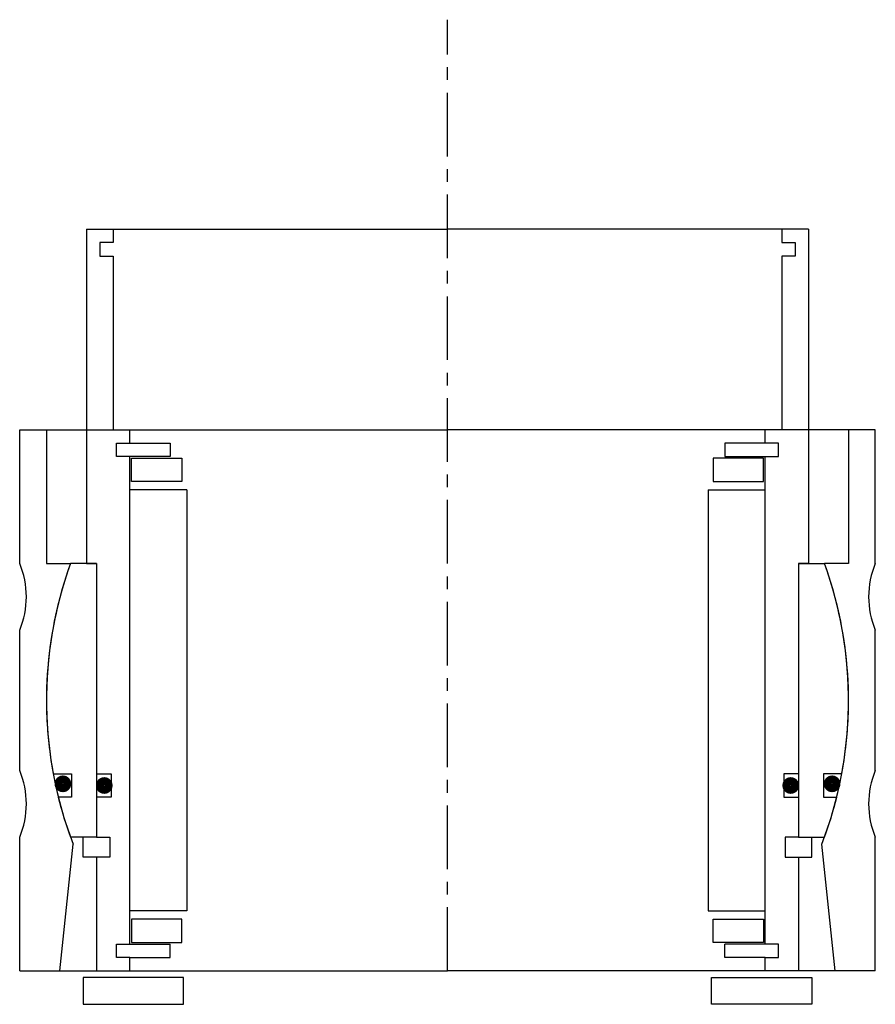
# Model space of a CAD drawing. Header units: millimetres. Extents: x -64 to 64, y -5 to 142.
import ezdxf

# ---------------------------------------------------------------- set-up
doc = ezdxf.new("R2010")
doc.units = ezdxf.units.MM
doc.header["$LTSCALE"] = 0.3
doc.header["$MEASUREMENT"] = 0
doc.linetypes.add('CENTER', pattern=[50.8, 31.75, -6.35, 6.35, -6.35])
doc.layers.get('0').update_dxf_attribs({"linetype": 'CONTINUOUS'})
doc.layers.add('Center', color=1, linetype='CENTER')

# ---------------------------------------------------------------- blocks, each defined once
blk = doc.blocks.new('innerhouse-4S078')
for p, q in [((-54, 70.5), (-54, 20.5)), ((-54, 70.5), (-50, 70.5)), ((-50, 70.5), (0, 70.5)), ((-50, 70.5), (-50, 68.5)), ((50, 70.5), (0, 70.5)), ((54, 70.5), (50, 70.5)), ((50, 70.5), (50, 68.5)), ((54, 70.5), (54, 20.5)), ((-50, 68.5), (-52, 68.5)), ((-52, 68.5), (-52, 66.5)), ((50, 68.5), (52, 68.5)), ((52, 68.5), (52, 66.5)), ((-52, 66.5), (-50, 66.5)), ((-50, 66.5), (-50, 40.5)), ((50, 66.5), (50, 40.5)), ((52, 66.5), (50, 66.5)), ((-50, 40.5), (-47.5, 40.5)), ((-47.5, 38.5), (-47.5, 40.5)), ((47.5, 38.5), (47.5, 40.5)), ((50, 40.5), (47.5, 40.5)), ((-49.5, 36.5), (-49.5, 38.5)), ((-49.5, 38.5), (-47.5, 38.5)), ((-47.5, 38.5), (-41.5, 38.5)), ((-41.5, 38.5), (-41.5, 36.5)), ((47.5, 38.5), (41.5, 38.5)), ((41.5, 38.5), (41.5, 36.5)), ((49.5, 38.5), (47.5, 38.5)), ((49.5, 36.5), (49.5, 38.5)), ((-41.5, 36.5), (-49.5, 36.5)), ((-47.5, -36.5), (-47.5, 36.5)), ((-47.25, 36.25), (-39.75, 36.25)), ((-47.25, 32.75), (-47.25, 36.25)), ((-39.75, 36.25), (-39.75, 32.75)), ((47.25, 36.25), (39.75, 36.25)), ((39.75, 36.25), (39.75, 32.75)), ((41.5, 36.5), (49.5, 36.5)), ((47.25, 32.75), (47.25, 36.25)), ((47.5, -36.5), (47.5, 36.5)), ((-39.75, 32.75), (-47.25, 32.75)), ((39.75, 32.75), (47.25, 32.75)), ((-39, 31.5), (-47.5, 31.5)), ((-39, 31.5), (-39, -31.5)), ((39, 31.5), (39, -31.5)), ((39, 31.5), (47.5, 31.5)), ((-52.5, 20.5), (-56.39, 20.5)), ((-54, 20.5), (-52.5, 20.5)), ((-52.5, 20.5), (-52.5, -11)), ((-52.5, 20.5), (-52.5, -20.5)), ((52.5, 20.5), (52.5, -20.5)), ((52.5, 20.5), (52.5, -11)), ((52.5, 20.5), (56.39, 20.5)), ((54, 20.5), (52.5, 20.5)), ((-58.98, -11), (-56.25, -11)), ((-56.25, -11), (-56.25, -14.5)), ((-52.5, -11), (-50.3, -11)), ((-50.3, -11), (-50.3, -14.5)), ((52.5, -11), (50.3, -11)), ((50.3, -11), (50.3, -14.5)), ((58.98, -11), (56.25, -11)), ((56.25, -11), (56.25, -14.5)), ((-56.25, -14.5), (-58.22, -14.5)), ((-52.5, -14.5), (-52.5, -20.5)), ((-50.3, -14.5), (-52.5, -14.5)), ((50.3, -14.5), (52.5, -14.5)), ((52.5, -14.5), (52.5, -20.5)), ((56.25, -14.5), (58.22, -14.5)), ((-52.5, -20.5), (-56.39, -20.5)), ((-54.5, -23.5), (-54.5, -20.5)), ((-52.5, -20.5), (-50.5, -20.5)), ((-50.5, -20.5), (-50.5, -23.5)), ((52.5, -20.5), (50.5, -20.5)), ((50.5, -20.5), (50.5, -23.5)), ((52.5, -20.5), (56.39, -20.5)), ((54.5, -23.5), (54.5, -20.5)), ((-52.5, -23.5), (-54.5, -23.5)), ((-52.5, -23.5), (-52.5, -40.5)), ((-50.5, -23.5), (-52.5, -23.5)), ((50.5, -23.5), (52.5, -23.5)), ((52.5, -23.5), (52.5, -40.5)), ((52.5, -23.5), (54.5, -23.5)), ((-39, -31.5), (-47.5, -31.5)), ((39, -31.5), (47.5, -31.5)), ((-39.75, -32.75), (-47.25, -32.75)), ((-47.25, -32.75), (-47.25, -36.25)), ((-39.75, -36.25), (-39.75, -32.75)), ((39.75, -32.75), (47.25, -32.75)), ((39.75, -36.25), (39.75, -32.75)), ((47.25, -32.75), (47.25, -36.25)), ((-49.5, -36.5), (-41.5, -36.5)), ((-49.5, -38.5), (-49.5, -36.5)), ((-47.25, -36.25), (-39.75, -36.25)), ((-41.5, -38.5), (-41.5, -36.5)), ((47.25, -36.25), (39.75, -36.25)), ((49.5, -36.5), (41.5, -36.5)), ((41.5, -38.5), (41.5, -36.5)), ((49.5, -38.5), (49.5, -36.5)), ((-47.5, -38.5), (-49.5, -38.5)), ((-47.5, -40.5), (-47.5, -38.5)), ((-47.5, -38.5), (-41.5, -38.5)), ((47.5, -38.5), (41.5, -38.5)), ((47.5, -40.5), (47.5, -38.5)), ((47.5, -38.5), (49.5, -38.5)), ((-52.5, -40.5), (-47.5, -40.5)), ((-47.5, -40.5), (0, -40.5)), ((47.5, -40.5), (0, -40.5)), ((52.5, -40.5), (47.5, -40.5)), ((-39.5, -41.5), (-54.5, -41.5)), ((-54.5, -41.5), (-54.5, -45.5)), ((-39.5, -45.5), (-39.5, -41.5)), ((39.5, -41.5), (54.5, -41.5)), ((39.5, -45.5), (39.5, -41.5)), ((54.5, -41.5), (54.5, -45.5)), ((-54.5, -45.5), (-39.5, -45.5)), ((54.5, -45.5), (39.5, -45.5))]:
    blk.add_line(p, q)
at = {"const_width": 1.2}
for points in [[(-56.89, -12.5, -1), (-58.19, -12.5, -1)], [(-50.7, -12.75, -1), (-52, -12.75, -1)], [(50.7, -12.75, 1), (52, -12.75, 1)], [(56.89, -12.5, 1), (58.19, -12.5, 1)]]:
    blk.add_lwpolyline(points, format="xyb", close=True, dxfattribs=at)
for start, end in [(160.0216, 190.564), (349.436, 19.9784), (193.9849, 199.9784), (340.0216, 346.0151)]:
    blk.add_arc((0, 0), 60, start, end)
at = {"layer": 'Center'}
blk.add_line((0, -40.5), (0, 101.87), dxfattribs=at)
blk = doc.blocks.new('house4S070')
for p, q in [((-64, 20.5), (-64, 40.5)), ((-64, 40.5), (-60, 40.5)), ((-60, 40.5), (0, 40.5)), ((-60, 40.5), (-60, 20.5)), ((60, 40.5), (0, 40.5)), ((60, 40.5), (60, 20.5)), ((64, 40.5), (60, 40.5)), ((64, 20.5), (64, 40.5)), ((-60, 20.5), (-56.39, 20.5)), ((60, 20.5), (56.39, 20.5)), ((-64, -10.5), (-64, 10.5)), ((64, -10.5), (64, 10.5)), ((-64, -40.5), (-64, -20.5)), ((64, -40.5), (64, -20.5)), ((-58, -40.5), (-56, -21.55)), ((58, -40.5), (56, -21.55)), ((-64, -40.5), (-58, -40.5)), ((-58, -40.5), (0, -40.5)), ((58, -40.5), (0, -40.5)), ((64, -40.5), (58, -40.5))]:
    blk.add_line(p, q)
for centre, radius, start, end in [((-76, 15.5), 13, 337.3801, 22.6199), ((0, 0), 60, 160.0216, 201.051), ((0, 0), 60, 338.949, 19.9784), ((76, 15.5), 13, 157.3801, 202.6199), ((-76, -15.5), 13, 337.3801, 22.6199), ((76, -15.5), 13, 157.3801, 202.6199)]:
    blk.add_arc(centre, radius, start, end)

msp = doc.modelspace()

# ---------------------------------------------------------------- block references
for name in ['innerhouse-4S078', 'house4S070']:
    msp.add_blockref(name, (0, 40.5))

doc.saveas('drawing.dxf')
